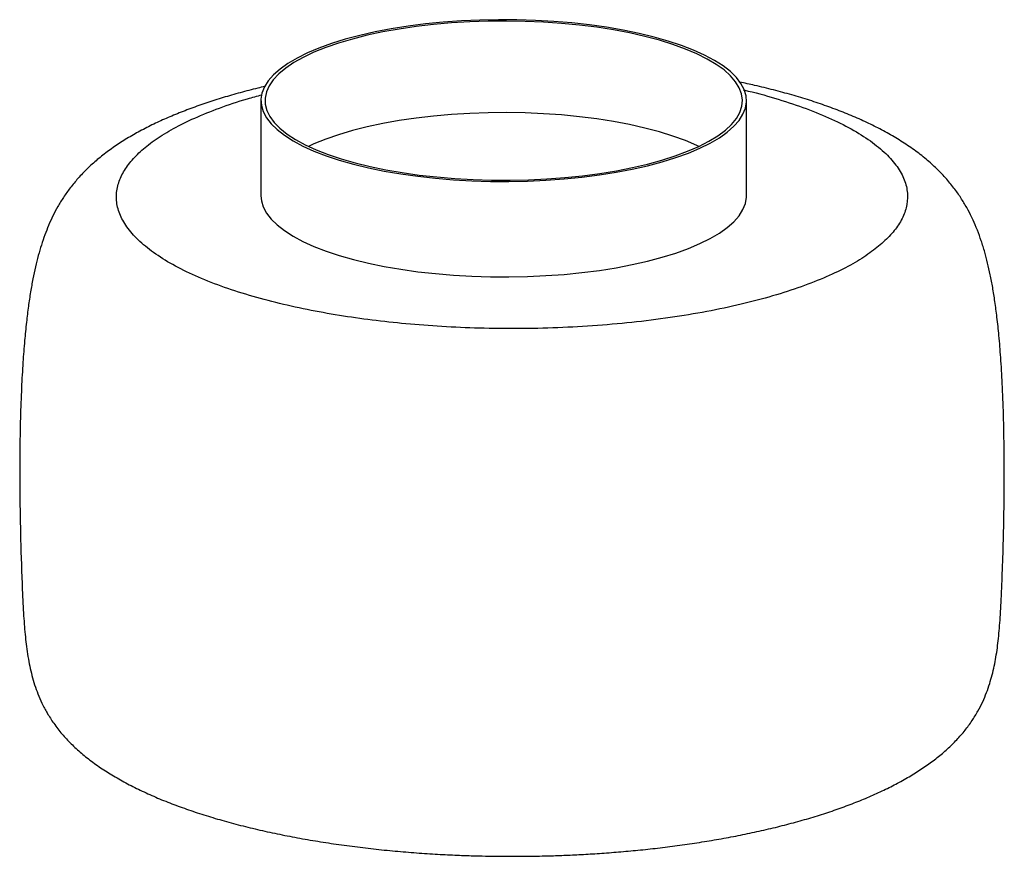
# Paper-space layout '_Dimétrica' of a CAD drawing. Header units: millimetres. Extents: x -152 to 92, y -88 to 119.
import ezdxf

# ---------------------------------------------------------------- set-up
doc = ezdxf.new("R2010")
doc.units = ezdxf.units.MM

psp = doc.layouts.new('_Dimétrica')

# ---------------------------------------------------------------- linework, layer by layer
at = {"color": 7, "linetype": 'Continuous', "lineweight": 25}
for p, q in [((-92.16, 98.63), (-92.16, 75.06)), ((27.84, 75.06), (27.84, 98.63))]:
    psp.add_line(p, q, dxfattribs=at)
at = {"color": 7, "linetype": 'Continuous', "lineweight": 25, "flags": 128}
for points in [[(-53.37, 79.93), (-49.01, 79.44), (-44.55, 79.06), (-40.02, 78.81), (-35.45, 78.66), (-30.85, 78.64), (-26.26, 78.73), (-21.71, 78.94), (-17.22, 79.26), (-12.81, 79.7), (-8.52, 80.25), (-4.37, 80.91), (-0.38, 81.67), (3.42, 82.53), (7.01, 83.48), (10.38, 84.53), (13.49, 85.65), (16.34, 86.86), (18.9, 88.13), (21.16, 89.46), (23.11, 90.85), (24.74, 92.28), (26.03, 93.75), (26.98, 95.25), (27.58, 96.77), (27.83, 98.3), (27.73, 99.83), (27.28, 101.36), (26.48, 102.87), (25.34, 104.35), (23.86, 105.8), (22.05, 107.21), (19.92, 108.57), (17.48, 109.87), (14.76, 111.1), (11.76, 112.26), (8.5, 113.34), (5, 114.34), (1.29, 115.24), (-2.63, 116.04), (-6.71, 116.75), (-10.94, 117.34), (-15.3, 117.83), (-19.76, 118.2), (-24.29, 118.46), (-28.87, 118.6), (-33.46, 118.63), (-38.05, 118.54), (-42.6, 118.33), (-47.1, 118), (-51.5, 117.57), (-55.79, 117.02), (-59.94, 116.36), (-63.93, 115.6), (-67.74, 114.74), (-71.33, 113.78), (-74.69, 112.74), (-77.81, 111.61), (-80.66, 110.41), (-83.22, 109.14), (-85.48, 107.8), (-87.43, 106.42), (-89.05, 104.98), (-90.34, 103.51), (-91.29, 102.01), (-91.9, 100.49), (-92.15, 98.96), (-92.05, 97.43), (-91.6, 95.91), (-90.8, 94.4), (-89.65, 92.92), (-88.17, 91.47), (-86.36, 90.06), (-84.23, 88.7), (-81.8, 87.4), (-79.07, 86.17), (-76.07, 85.01), (-72.81, 83.92), (-69.32, 82.93), (-65.6, 82.03), (-61.69, 81.22), (-57.6, 80.52), (-53.37, 79.93)], [(-53.02, 80.24), (-48.68, 79.75), (-44.24, 79.38), (-39.73, 79.13), (-35.17, 78.99), (-30.6, 78.97), (-26.03, 79.07), (-21.5, 79.29), (-17.04, 79.62), (-12.66, 80.07), (-8.41, 80.63), (-4.29, 81.3), (-0.35, 82.07), (3.41, 82.94), (6.95, 83.91), (10.26, 84.96), (13.31, 86.1), (16.08, 87.31), (18.57, 88.59), (20.75, 89.93), (22.62, 91.32), (24.15, 92.76), (25.35, 94.23), (26.2, 95.73), (26.7, 97.25), (26.84, 98.77), (26.63, 100.3), (26.07, 101.81), (25.15, 103.3), (23.9, 104.77), (22.3, 106.2), (20.38, 107.58), (18.14, 108.91), (15.6, 110.18), (12.77, 111.38), (9.67, 112.5), (6.32, 113.54), (2.74, 114.49), (-1.05, 115.34), (-5.03, 116.1), (-9.17, 116.75), (-13.45, 117.29), (-17.85, 117.71), (-22.32, 118.02), (-26.86, 118.22), (-31.43, 118.3), (-36.01, 118.26), (-40.56, 118.1), (-45.06, 117.82), (-49.48, 117.43), (-53.8, 116.93), (-57.99, 116.32), (-62.02, 115.59), (-65.87, 114.77), (-69.52, 113.85), (-72.95, 112.84), (-76.13, 111.75), (-79.05, 110.57), (-81.68, 109.32), (-84.02, 108.01), (-86.04, 106.64), (-87.74, 105.23), (-89.11, 103.77), (-90.13, 102.29), (-90.81, 100.78), (-91.13, 99.26), (-91.1, 97.73), (-90.71, 96.21), (-89.97, 94.71), (-88.88, 93.23), (-87.45, 91.78), (-85.69, 90.37), (-83.61, 89.01), (-81.22, 87.71), (-78.53, 86.48), (-75.57, 85.31), (-72.34, 84.23), (-68.87, 83.24), (-65.18, 82.34), (-61.29, 81.53), (-57.23, 80.83), (-53.02, 80.24)], [(16.1, 87.32), (15.6, 87.56), (12.77, 88.75), (9.67, 89.88), (6.32, 90.91), (2.74, 91.86), (-1.05, 92.72), (-5.03, 93.47), (-9.17, 94.12), (-13.45, 94.66), (-17.85, 95.09), (-22.32, 95.4), (-26.86, 95.59), (-31.43, 95.67), (-36.01, 95.63), (-40.56, 95.47), (-45.06, 95.2), (-49.48, 94.81), (-53.8, 94.3), (-57.99, 93.69), (-62.02, 92.97), (-65.87, 92.15), (-69.52, 91.23), (-72.95, 90.21), (-76.13, 89.12), (-79.05, 87.94), (-80.42, 87.32)], [(-92.16, 75.06), (-92.05, 73.86), (-91.6, 72.34), (-90.8, 70.83), (-89.65, 69.35), (-88.17, 67.89), (-86.36, 66.49), (-84.23, 65.13), (-81.8, 63.83), (-79.07, 62.6), (-76.07, 61.43), (-72.81, 60.35), (-69.32, 59.36), (-65.6, 58.46), (-61.69, 57.65), (-57.6, 56.95), (-53.37, 56.35)], [(-53.37, 56.35), (-49.01, 55.87), (-44.55, 55.49), (-40.02, 55.24), (-35.45, 55.09), (-30.85, 55.07), (-26.26, 55.16), (-21.71, 55.37), (-17.22, 55.69), (-12.81, 56.13), (-8.52, 56.68), (-4.37, 57.34), (-0.38, 58.1), (3.42, 58.96), (7.01, 59.91), (10.38, 60.96), (13.49, 62.08), (16.34, 63.29), (18.9, 64.56), (21.16, 65.89), (23.11, 67.28), (24.74, 68.71), (26.03, 70.18), (26.98, 71.68), (27.58, 73.2), (27.83, 74.73), (27.84, 75.06)]]:
    psp.add_lwpolyline(points, dxfattribs=at)
at = {"color": 7, "linetype": 'Continuous', "lineweight": 25}
for points, knots in [([(-30.11, -88.14), (-28.04, -88.13), (-25.15, -88.12), (-20.88, -88.02), (-17.24, -87.9), (-12.92, -87.7), (-8.41, -87.42), (-3.72, -87.07), (1.07, -86.64), (5.92, -86.11), (10.79, -85.5), (15.65, -84.8), (20.46, -84.02), (25.22, -83.14), (29.89, -82.18), (34.47, -81.13), (38.93, -80), (43.27, -78.78), (47.48, -77.47), (51.53, -76.08), (55.42, -74.6), (59.15, -73.03), (62.7, -71.37), (66.07, -69.63), (69.25, -67.78), (72.22, -65.84), (74.99, -63.79), (77.53, -61.64), (79.82, -59.4), (81.84, -57.08), (83.57, -54.73), (85.02, -52.38), (86.21, -50.06), (87.17, -47.8), (87.94, -45.57), (88.57, -43.38), (89.09, -41.18), (89.51, -38.94), (89.86, -36.64), (90.14, -34.25), (90.38, -31.71), (90.58, -29.01), (90.74, -26.06), (90.9, -22.8), (91.1, -17.84), (91.37, -9.77), (91.56, 0.63), (91.57, 11.38), (91.41, 20.53), (91.12, 28.28), (90.73, 34.79), (90.29, 40.27), (89.8, 44.88), (89.28, 48.85), (88.73, 52.35), (88.13, 55.53), (87.47, 58.45), (86.73, 61.26), (85.89, 63.99), (84.91, 66.66), (83.83, 69.2), (82.6, 71.66), (81.18, 74.09), (79.53, 76.53), (77.54, 79.03), (75.23, 81.51), (72.59, 83.92), (69.67, 86.22), (66.48, 88.4), (63.07, 90.44), (59.48, 92.34), (55.72, 94.11), (51.8, 95.75), (47.71, 97.29), (43.47, 98.72), (39.08, 100.05), (34.55, 101.27), (30.25, 102.33), (27.4, 102.94), (26.16, 103.2)], [0, 0, 0, 0, 0.0162688, 0.0228415, 0.0337496, 0.045063, 0.0571879, 0.0698295, 0.08287, 0.0962158, 0.109801, 0.1235777, 0.1375104, 0.1515724, 0.1657435, 0.1800083, 0.1943548, 0.2087738, 0.2232582, 0.2378019, 0.2523999, 0.2670473, 0.2817379, 0.2964634, 0.3112095, 0.325952, 0.3406464, 0.355182, 0.3693876, 0.3829998, 0.3956902, 0.4071835, 0.4173829, 0.426379, 0.4343691, 0.4415853, 0.4482605, 0.454618, 0.4608729, 0.4672242, 0.4738249, 0.4808931, 0.4886608, 0.4973889, 0.5073858, 0.5296165, 0.5637071, 0.5928553, 0.6175972, 0.6383652, 0.6557101, 0.6701923, 0.6823332, 0.6926018, 0.7018217, 0.7102575, 0.7181306, 0.7256478, 0.7338088, 0.7419751, 0.7503506, 0.7591804, 0.768771, 0.7794707, 0.7916871, 0.8058837, 0.8203435, 0.8357911, 0.8516184, 0.8673985, 0.8830228, 0.8984872, 0.9138006, 0.9289783, 0.9440364, 0.9589894, 0.9738494, 0.9886262, 1, 1, 1, 1]), ([(-91.2, 102.12), (-91.79, 101.99), (-93.87, 101.51), (-97.31, 100.59), (-101.52, 99.39), (-105.59, 98.09), (-109.52, 96.7), (-113.3, 95.22), (-116.93, 93.65), (-120.41, 91.98), (-123.72, 90.19), (-126.86, 88.29), (-129.83, 86.25), (-132.59, 84.1), (-135.1, 81.84), (-137.32, 79.51), (-139.25, 77.17), (-140.91, 74.84), (-142.33, 72.53), (-143.55, 70.21), (-144.63, 67.87), (-145.58, 65.46), (-146.43, 62.96), (-147.2, 60.32), (-147.9, 57.52), (-148.54, 54.52), (-149.13, 51.25), (-149.66, 47.66), (-150.15, 43.65), (-150.61, 39.03), (-151.02, 33.64), (-151.37, 27.28), (-151.64, 19.82), (-151.78, 11.11), (-151.77, 1.09), (-151.58, -10.18), (-151.27, -19.22), (-150.98, -25.51), (-150.82, -28.59), (-150.62, -31.34), (-150.39, -33.89), (-150.11, -36.36), (-149.75, -38.8), (-149.3, -41.21), (-148.75, -43.54), (-148.08, -45.83), (-147.26, -48.12), (-146.23, -50.46), (-144.95, -52.89), (-143.31, -55.43), (-141.35, -57.94), (-139.06, -60.39), (-136.53, -62.71), (-133.71, -64.94), (-130.64, -67.05), (-127.34, -69.04), (-123.83, -70.92), (-120.13, -72.69), (-116.24, -74.36), (-112.17, -75.92), (-107.92, -77.39), (-103.51, -78.77), (-98.95, -80.05), (-94.24, -81.24), (-89.4, -82.33), (-84.44, -83.34), (-79.37, -84.24), (-74.21, -85.05), (-68.97, -85.77), (-63.68, -86.39), (-58.36, -86.91), (-53.08, -87.34), (-47.98, -87.66), (-43.4, -87.88), (-39.37, -88.02), (-35.05, -88.12), (-31.99, -88.13), (-30.11, -88.14)], [0, 0, 0, 0, 0.005614, 0.019816, 0.034098, 0.048458, 0.062895, 0.077413, 0.092013, 0.1067, 0.121471, 0.136311, 0.151172, 0.165886, 0.180117, 0.193435, 0.205504, 0.216275, 0.225915, 0.234675, 0.242808, 0.250552, 0.258124, 0.265736, 0.273536, 0.281717, 0.290491, 0.300085, 0.310752, 0.323005, 0.337568, 0.354799, 0.375165, 0.399092, 0.426871, 0.458468, 0.493064, 0.502595, 0.510722, 0.518028, 0.524762, 0.531153, 0.538088, 0.545055, 0.55225, 0.559928, 0.56838, 0.577919, 0.588886, 0.601647, 0.616522, 0.631184, 0.646607, 0.662396, 0.67831, 0.694201, 0.710028, 0.725777, 0.741444, 0.757031, 0.772542, 0.787982, 0.803355, 0.818665, 0.833915, 0.849106, 0.864237, 0.879302, 0.894291, 0.909183, 0.923935, 0.938456, 0.952518, 0.965374, 0.975494, 0.984908, 1, 1, 1, 1]), ([(61.34, 63.34), (60.23, 62.43), (57.98, 60.59), (53.59, 57.94), (48.38, 55.34), (42.27, 52.88), (35.32, 50.57), (27.59, 48.48), (19.18, 46.65), (10.19, 45.11), (0.77, 43.88), (-8.92, 42.99), (-18.74, 42.44), (-28.51, 42.22), (-38.11, 42.33), (-47.39, 42.74), (-56.26, 43.41), (-64.72, 44.34), (-72.9, 45.51), (-80.89, 46.96), (-88.65, 48.7), (-96.06, 50.73), (-102.97, 53.05), (-109.24, 55.63), (-114.74, 58.43), (-119.37, 61.43), (-123.05, 64.57), (-125.72, 67.8), (-127.37, 71.07), (-128.02, 74.33), (-127.69, 77.53), (-126.48, 80.62), (-124.45, 83.58), (-121.68, 86.4), (-118.16, 89.12), (-113.81, 91.79), (-108.6, 94.38), (-102.46, 96.84), (-96.86, 98.76), (-93.08, 99.75), (-91.87, 100.07)], [0, 0, 0, 0, 0.024544, 0.049914, 0.076037, 0.102824, 0.130166, 0.157939, 0.186008, 0.214227, 0.242447, 0.270516, 0.298289, 0.325631, 0.352418, 0.378541, 0.403911, 0.428455, 0.452999, 0.478368, 0.504492, 0.531279, 0.558621, 0.586394, 0.614463, 0.642682, 0.670901, 0.69897, 0.726744, 0.754086, 0.780873, 0.806996, 0.832366, 0.85691, 0.881453, 0.906823, 0.932947, 0.959734, 0.987075, 1, 1, 1, 1]), ([(27.15, 101.25), (27.53, 101.17), (30.57, 100.49), (35.82, 98.97), (42.77, 96.68), (49.02, 94.09), (54.53, 91.29), (59.16, 88.29), (62.84, 85.15), (65.51, 81.92), (67.16, 78.65), (67.8, 75.39), (67.48, 72.19), (66.25, 69.1), (64.27, 66.14), (62.31, 64.26), (61.34, 63.34)], [0, 0, 0, 0, 0.01074, 0.085932, 0.162682, 0.240645, 0.319436, 0.398649, 0.477862, 0.556654, 0.634616, 0.711367, 0.786559, 0.859889, 0.931104, 1, 1, 1, 1])]:
    psp.add_open_spline(points, degree=3, knots=knots, dxfattribs=at)

doc.saveas('drawing.dxf')
